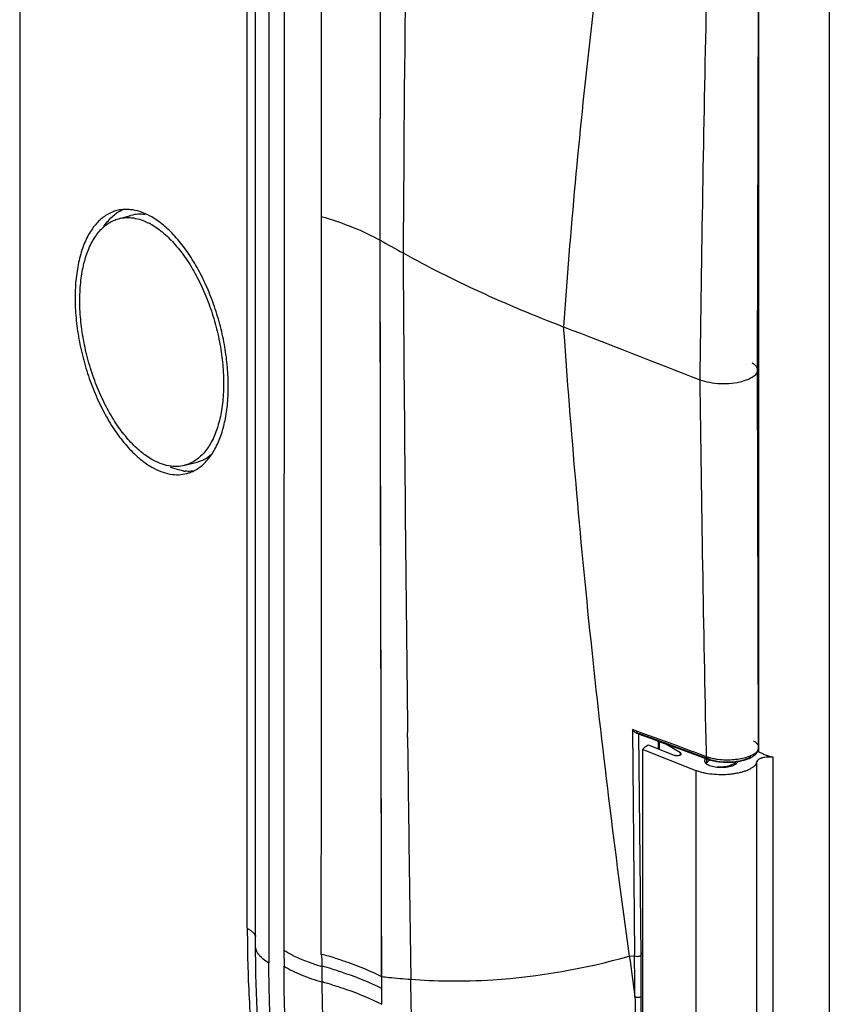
# Model space of a CAD drawing. Header units: millimetres. Extents: x -106 to 325, y 6 to 547.
# Tile 3 of 14: x -106 to -9, y 127 to 245. Entities that reach past the tile are written whole.
import ezdxf

# ---------------------------------------------------------------- set-up
doc = ezdxf.new("R2010")
doc.units = ezdxf.units.MM
doc.header["$LTSCALE"] = 30.734
doc.layers.get('0').update_dxf_attribs({"linetype": 'CONTINUOUS'})

msp = doc.modelspace()

# ---------------------------------------------------------------- linework, layer by layer
at = {"color": 7, "linetype": 'Continuous'}
for p, q in [((-105.95, 441.9), (-105.95, 46.08)), ((-9.27, 364.04), (-9.26, 41.47)), ((-78.77, 136.48), (-78.77, 320.1)), ((-77.78, 134.35), (-77.78, 317.98)), ((-76.19, 315.95), (-76.19, 132.33)), ((-17.69, 157.57), (-17.69, 248.6)), ((-94.14, 221.24), (-92.67, 221.63)), ((-86.24, 191.78), (-84.77, 192.17)), ((-29.68, 157.91), (-29.68, 158.82)), ((-25.18, 155.3), (-31.57, 157.82)), ((-31.57, 157.82), (-31.57, 112.34)), ((-30.91, 158.4), (-27.8, 157.17)), ((-29.59, 158.79), (-29.59, 157.88)), ((-27.03, 157.42), (-29.08, 158.61)), ((-17.82, 157.65), (-17.69, 157.57)), ((-26.94, 157.31), (-27.03, 157.42)), ((-27.03, 157.2), (-27.03, 157.42)), ((-15.96, 111.42), (-15.96, 156.9)), ((-25.18, 109.82), (-25.18, 155.3)), ((-17.91, 111.14), (-17.91, 156.38))]:
    msp.add_line(p, q, dxfattribs=at)
at = {"color": 6, "linetype": 'Continuous'}
for p, q in [((-74.37, 312.99), (-74.4, 133.82)), ((-62.9, 218.67), (-62.76, 293.96)), ((-69.92, 221.53), (-69.86, 292.55)), ((-69.92, 157.06), (-69.92, 221.53)), ((-62.76, 140.45), (-62.9, 218.67)), ((-32.25, 160.03), (-32.78, 160.23)), ((-32.78, 160.23), (-32.52, 133.34)), ((-31.85, 159.88), (-32.25, 160.03)), ((-59.63, 159.32), (-59.64, 159.87)), ((-32.3, 159.79), (-32.08, 159.71)), ((-31.9, 159.71), (-32.08, 159.7)), ((-32.08, 159.7), (-30.62, 159.17)), ((-32.08, 159.7), (-32.08, 159.71)), ((-31.75, 133.21), (-32.03, 159.71)), ((-23.72, 156.72), (-31.9, 159.71)), ((-27.49, 158.02), (-23.8, 156.67)), ((-23.98, 157.63), (-23.97, 156.99)), ((-69.93, 133.34), (-69.92, 157.06)), ((-23.97, 156.99), (-24.13, 157.05)), ((-23.92, 156.67), (-23.92, 156.19)), ((-62.73, 130.71), (-62.76, 140.45)), ((-74.4, 133.82), (-74.38, 131.94)), ((-33.15, 133.16), (-32.51, 133.17)), ((-69.82, 130.06), (-69.83, 131.96)), ((-31.71, 123.89), (-31.72, 128.32))]:
    msp.add_line(p, q, dxfattribs=at)
for points in [[(-62.89, 218.67), (-62.86, 247.95), (-62.8, 277.36)], [(-17.83, 203.14), (-17.8, 217.48), (-17.75, 233.12), (-17.7, 248.15)], [(-62.72, 127.4), (-62.8, 160.14), (-62.85, 189.46), (-62.89, 218.67)], [(-17.7, 158.06), (-17.75, 173.08), (-17.8, 188.74), (-17.83, 203.14)]]:
    msp.add_lwpolyline(points, dxfattribs=at)
for centre, radius, start, end in [((10450.86, 148.21), 10511.25, 179.19847, 179.624215), ((4534.13, 147.56), 4559.18, 178.75105, 179.31571), ((10587.03, 286.98), 10647.42, 180.375745, 180.684014), ((4758.61, 260.51), 4783.7, 180.70076, 181.23233), ((10611.95, 287.27), 10672.35, 180.686932, 180.842308), ((-22.37, 161.39), 4.68, 249.967, 252.7377), ((-22.29, 160.79), 4.38, 249.937, 251.4642), ((-22.17, 162), 5.32, 252.7061, 254.0667), ((-21.3, 163.27), 6.91, 277.9022, 279.6864), ((-21.35, 164.99), 8.37, 277.1098, 277.7772), ((-21.31, 163.77), 7.45, 277.9833, 279.1199), ((-82.13, 87.72), 47.26, 72.9564, 74.9556), ((1998.21, 413.49), 2050.61, 187.8574, 187.99487), ((-1622.42, 119.27), 1589.96, 0.32489, 0.50091), ((-27.97, 127.18), 7.27, 119.9316, 121.3518), ((-1685.71, 119.34), 1654.02, 0.31104, 0.48061), ((-62.95, 156.32), 25.36, 251.8358, 254.1373), ((-82.97, 84.14), 49.59, 73.2327, 74.6319), ((-82.17, 84.44), 47.26, 73.2413, 74.853), ((-54.16, 195), 64.82, 265.4973, 269.4155), ((710.01, 129.49), 742.48, 180.09292, 180.32873)]:
    msp.add_arc(centre, radius, start, end, dxfattribs=at)
at = {"color": 7, "linetype": 'Continuous'}
for centre, radius, start, end in [((-93.27, 217.18), 5.17, 80.7432, 83.722), ((-93.27, 218), 4.36, 102.3711, 110.1945), ((-94.04, 213.86), 7.7, 59.9703, 62.4665), ((-85.62, 199.46), 9.12, 236.62, 239.9383), ((-85.62, 196.27), 5.22, 260.7547, 262.1619), ((-85.64, 196.15), 5.1, 262.162, 263.74), ((-87.11, 195.02), 4.36, 285.0064, 290.1922), ((-28.63, 155.07), 4.03, 130.0839, 132.7889), ((-22.43, 159.05), 3.32, 255.5935, 256.5622), ((-22.17, 160.77), 5.06, 265.788, 274.5426), ((79.84, 136.48), 158.61, 180.0005, 180.7684)]:
    msp.add_arc(centre, radius, start, end, dxfattribs=at)
at = {"color": 6, "linetype": 'Continuous'}
for start_param, end_param in [(2.358129, 3.120729), (4.401992, 6.201092)]:
    msp.add_ellipse((-22.17, 156.3), major_axis=(1.75, 0.12), ratio=0.298854, start_param=start_param, end_param=end_param, dxfattribs=at)
for points, knots in [([(-33.45, 276.2), (-34.28, 270.63), (-35.88, 259.43), (-37.94, 242.54), (-39.68, 225.5), (-40.62, 214.08), (-41.02, 208.34)], [0, 0, 0, 0, 0.247516, 0.496621, 0.74743, 1, 1, 1, 1]), ([(-69.94, 221.52), (-68.65, 221.14), (-66.24, 220.32), (-63.93, 219.25), (-62.89, 218.67)], [0, 0, 0, 0, 0.529539, 1, 1, 1, 1]), ([(-60.17, 217.15), (-57.21, 215.5), (-50.93, 212.35), (-44.43, 209.64), (-41.03, 208.34)], [0, 0, 0, 0, 0.481078, 1, 1, 1, 1]), ([(-41.03, 208.34), (-40.15, 195.83), (-37.97, 170.72), (-34.91, 145.7), (-33.15, 133.16)], [0, 0, 0, 0, 0.497649, 1, 1, 1, 1]), ([(-18.51, 204.03), (-18.33, 203.92), (-18.01, 203.69), (-17.83, 203.31), (-17.83, 203.14)], [0, 0, 0, 0, 0.571386, 1, 1, 1, 1]), ([(-17.83, 203.14), (-17.83, 203.01), (-17.94, 202.71), (-18.33, 202.35), (-18.9, 202.04), (-19.35, 201.89), (-19.6, 201.83)], [0, 0, 0, 0, 0.172456, 0.388558, 0.66506, 1, 1, 1, 1]), ([(-24.73, 202.01), (-24.36, 201.87), (-23.54, 201.66), (-21.82, 201.48), (-20.46, 201.6), (-19.6, 201.83)], [0, 0, 0, 0, 0.227921, 0.487483, 1, 1, 1, 1]), ([(-32.2, 159.82), (-32.21, 159.83), (-32.24, 159.9), (-32.25, 159.97), (-32.25, 160.03)], [0, 0, 0, 0, 0.230943, 1, 1, 1, 1]), ([(-20.22, 156.69), (-19.68, 156.76), (-18.94, 156.93), (-18.13, 157.35), (-17.87, 157.61), (-17.79, 157.75)], [0, 0, 0, 0, 0.597689, 0.825497, 1, 1, 1, 1]), ([(-20.13, 156.41), (-19.82, 156.46), (-19.24, 156.59), (-18.47, 156.91), (-17.88, 157.37), (-17.7, 157.84), (-17.7, 158.07)], [0, 0, 0, 0, 0.301916, 0.561746, 0.786002, 1, 1, 1, 1]), ([(-17.7, 158.07), (-17.7, 158.19), (-17.81, 158.47), (-18.02, 158.66), (-18.15, 158.75)], [0, 0, 0, 0, 0.441441, 1, 1, 1, 1]), ([(-17.79, 157.75), (-17.77, 157.78), (-17.72, 157.87), (-17.7, 157.98), (-17.7, 158.06)], [0, 0, 0, 0, 0.26449, 1, 1, 1, 1]), ([(-23.68, 156.63), (-23.61, 156.61), (-23.29, 156.51), (-22.96, 156.44), (-22.7, 156.4)], [0, 0, 0, 0, 0.236072, 1, 1, 1, 1]), ([(-23.63, 156.88), (-23.57, 156.87), (-23.33, 156.8), (-23.07, 156.75), (-22.88, 156.72)], [0, 0, 0, 0, 0.239154, 1, 1, 1, 1]), ([(-23.62, 156.68), (-23.55, 156.65), (-23.23, 156.55), (-22.9, 156.48), (-22.64, 156.44)], [0, 0, 0, 0, 0.230599, 1, 1, 1, 1]), ([(-22.88, 156.72), (-22.78, 156.7), (-22.36, 156.64), (-21.93, 156.61), (-21.61, 156.61)], [0, 0, 0, 0, 0.242753, 1, 1, 1, 1]), ([(-21.61, 156.61), (-21.28, 156.6), (-20.85, 156.62), (-20.42, 156.66), (-20.31, 156.68)], [0, 0, 0, 0, 0.75413, 1, 1, 1, 1]), ([(-20.14, 156.45), (-19.84, 156.5), (-19.31, 156.63), (-18.8, 156.86), (-18.6, 156.99)], [0, 0, 0, 0, 0.555815, 1, 1, 1, 1]), ([(-22.7, 156.4), (-22.61, 156.39), (-22.2, 156.33), (-21.8, 156.31), (-21.49, 156.31)], [0, 0, 0, 0, 0.244253, 1, 1, 1, 1]), ([(-22.64, 156.44), (-22.55, 156.42), (-22.17, 156.37), (-21.79, 156.35), (-21.5, 156.35)], [0, 0, 0, 0, 0.243057, 1, 1, 1, 1]), ([(-21.5, 156.35), (-21.4, 156.35), (-21.02, 156.35), (-20.63, 156.38), (-20.35, 156.42)], [0, 0, 0, 0, 0.253533, 1, 1, 1, 1]), ([(-21.49, 156.31), (-21.39, 156.31), (-20.98, 156.31), (-20.58, 156.34), (-20.28, 156.39)], [0, 0, 0, 0, 0.253134, 1, 1, 1, 1]), ([(-73.13, 133.12), (-73.24, 133.17), (-73.68, 133.39), (-74.11, 133.63), (-74.42, 133.82)], [0, 0, 0, 0, 0.260636, 1, 1, 1, 1]), ([(-70.86, 132.22), (-71.06, 132.29), (-71.83, 132.55), (-72.58, 132.86), (-73.13, 133.12)], [0, 0, 0, 0, 0.262579, 1, 1, 1, 1]), ([(-69.93, 133.34), (-69.91, 133.22), (-69.88, 132.92), (-69.89, 132.45), (-69.88, 132.1), (-69.88, 131.93)], [0, 0, 0, 0, 0.254269, 0.627877, 1, 1, 1, 1]), ([(-54.82, 130.18), (-53.03, 130.16), (-45.72, 130.37), (-38.46, 131.64), (-33.15, 133.16)], [0, 0, 0, 0, 0.245007, 1, 1, 1, 1]), ([(-32.51, 133.17), (-32.39, 133.12), (-32.12, 133.11), (-31.86, 133.15), (-31.75, 133.21)], [0, 0, 0, 0, 0.522992, 1, 1, 1, 1]), ([(-71.51, 101.26), (-71.98, 103.84), (-73.61, 113.99), (-74.38, 124.28), (-74.38, 131.94)], [0, 0, 0, 0, 0.255204, 1, 1, 1, 1]), ([(-74.38, 131.94), (-73.73, 131.54), (-72.24, 130.82), (-70.67, 130.3), (-69.82, 130.06)], [0, 0, 0, 0, 0.464569, 1, 1, 1, 1]), ([(-68.28, 132.91), (-67.77, 132.75), (-65.87, 132.13), (-64.02, 131.37), (-62.73, 130.7)], [0, 0, 0, 0, 0.26781, 1, 1, 1, 1]), ([(-68.66, 131.62), (-68.12, 131.45), (-66.09, 130.8), (-64.1, 130), (-62.72, 129.29)], [0, 0, 0, 0, 0.26879, 1, 1, 1, 1]), ([(-62.73, 130.7), (-62.44, 130.67), (-61.28, 130.55), (-60.12, 130.45), (-59.25, 130.38)], [0, 0, 0, 0, 0.247431, 1, 1, 1, 1]), ([(-66.74, 99.26), (-67.73, 104.43), (-69.25, 114.66), (-69.81, 124.99), (-69.82, 130.06)], [0, 0, 0, 0, 0.509713, 1, 1, 1, 1]), ([(-68.54, 129.69), (-68, 129.53), (-66.02, 128.89), (-64.07, 128.1), (-62.72, 127.4)], [0, 0, 0, 0, 0.268352, 1, 1, 1, 1]), ([(-56.24, 97.43), (-57.15, 102.95), (-58.56, 113.91), (-59.17, 124.94), (-59.25, 130.38)], [0, 0, 0, 0, 0.507003, 1, 1, 1, 1]), ([(-32.47, 128.29), (-32.35, 128.23), (-32.09, 128.21), (-31.82, 128.25), (-31.72, 128.32)], [0, 0, 0, 0, 0.524531, 1, 1, 1, 1])]:
    msp.add_open_spline(points, degree=3, knots=knots, dxfattribs=at)
at = {"color": 7, "linetype": 'Continuous'}
for points, knots in [([(-94.5, 221.82), (-94.43, 221.87), (-94.17, 222.06), (-93.89, 222.22), (-93.68, 222.32)], [0, 0, 0, 0, 0.254349, 1, 1, 1, 1]), ([(-92.71, 222.32), (-92.96, 222.35), (-93.46, 222.37), (-93.96, 222.3), (-94.2, 222.25)], [0, 0, 0, 0, 0.506435, 1, 1, 1, 1]), ([(-94.77, 222.08), (-94.98, 222.01), (-95.4, 221.81), (-95.99, 221.43), (-96.55, 220.94), (-97.06, 220.37), (-97.52, 219.71), (-97.94, 218.96), (-98.3, 218.13), (-98.73, 216.9), (-99.03, 215.56), (-99.23, 214.14), (-99.35, 212.6), (-99.35, 210.58), (-99.11, 208.1), (-98.65, 205.57), (-97.98, 203.07), (-97.11, 200.65), (-96.07, 198.38), (-94.88, 196.32), (-93.57, 194.51), (-92.38, 193.23), (-91.39, 192.38), (-90.89, 192.01), (-90.64, 191.85)], [0, 0, 0, 0, 0.019816, 0.040161, 0.061323, 0.083542, 0.106999, 0.131817, 0.158072, 0.185795, 0.245518, 0.27744, 0.310603, 0.38015, 0.45308, 0.528107, 0.603839, 0.678858, 0.751776, 0.821306, 0.886325, 0.946043, 0.973767, 1, 1, 1, 1]), ([(-90.19, 192.49), (-90.43, 192.63), (-90.92, 192.95), (-91.89, 193.71), (-92.81, 194.64), (-93.68, 195.7), (-94.54, 196.9), (-95.55, 198.57), (-96.58, 200.75), (-97.44, 203.09), (-98.11, 205.52), (-98.56, 207.98), (-98.79, 210.4), (-98.78, 212.36), (-98.65, 213.85), (-98.5, 214.9), (-98.29, 215.89), (-97.94, 217.09), (-97.48, 218.19), (-96.9, 219.15), (-96.43, 219.76), (-95.92, 220.28), (-95.36, 220.7), (-94.77, 221.03), (-94.35, 221.18), (-94.14, 221.24)], [0, 0, 0, 0, 0.025603, 0.052775, 0.111668, 0.143311, 0.176294, 0.245807, 0.31907, 0.394706, 0.471215, 0.547053, 0.620705, 0.690772, 0.724095, 0.756097, 0.786677, 0.815768, 0.869305, 0.893851, 0.917016, 0.938956, 0.9599, 0.980137, 1, 1, 1, 1]), ([(-95.89, 220.32), (-95.84, 220.39), (-95.64, 220.69), (-95.41, 220.96), (-95.23, 221.15)], [0, 0, 0, 0, 0.257093, 1, 1, 1, 1]), ([(-95.23, 221.15), (-95.17, 221.22), (-94.94, 221.45), (-94.7, 221.67), (-94.5, 221.82)], [0, 0, 0, 0, 0.256093, 1, 1, 1, 1]), ([(-94.14, 221.24), (-93.85, 221.31), (-93.26, 221.41), (-92.34, 221.35), (-91.4, 221.12), (-90.79, 220.85), (-90.48, 220.69)], [0, 0, 0, 0, 0.23247, 0.472604, 0.727007, 1, 1, 1, 1]), ([(-90.95, 221.73), (-91.24, 221.77), (-91.82, 221.8), (-92.39, 221.71), (-92.67, 221.63)], [0, 0, 0, 0, 0.507667, 1, 1, 1, 1]), ([(-90.19, 221.45), (-90.55, 221.66), (-91.28, 222.01), (-92.06, 222.23), (-92.44, 222.29)], [0, 0, 0, 0, 0.520135, 1, 1, 1, 1]), ([(-84.41, 191.59), (-84.22, 191.73), (-83.86, 192.04), (-83.37, 192.58), (-82.92, 193.21), (-82.37, 194.17), (-81.8, 195.56), (-81.33, 197.44), (-81.06, 199.53), (-81.01, 201.78), (-81.17, 204.14), (-81.54, 206.55), (-82.11, 208.97), (-82.86, 211.32), (-83.79, 213.57), (-84.86, 215.65), (-85.87, 217.23), (-86.74, 218.37), (-87.6, 219.38), (-88.71, 220.46), (-89.69, 221.16), (-90.19, 221.45)], [0, 0, 0, 0, 0.020728, 0.042438, 0.065296, 0.089418, 0.141676, 0.199401, 0.262249, 0.329514, 0.400257, 0.473355, 0.547584, 0.621665, 0.694336, 0.764387, 0.830721, 0.862218, 0.892481, 0.949019, 1, 1, 1, 1]), ([(-90.19, 220.53), (-89.94, 220.39), (-89.45, 220.07), (-88.48, 219.3), (-87.56, 218.38), (-86.7, 217.32), (-85.83, 216.12), (-84.83, 214.45), (-83.79, 212.27), (-82.93, 209.93), (-82.26, 207.5), (-81.81, 205.04), (-81.59, 202.62), (-81.59, 200.66), (-81.72, 199.17), (-81.88, 198.12), (-82.09, 197.13), (-82.44, 195.92), (-82.89, 194.82), (-83.47, 193.87), (-83.94, 193.25), (-84.46, 192.73), (-85.01, 192.31), (-85.61, 191.98), (-86.03, 191.83), (-86.24, 191.78)], [0, 0, 0, 0, 0.025603, 0.052775, 0.111668, 0.143311, 0.176294, 0.245807, 0.31907, 0.394706, 0.471215, 0.547053, 0.620705, 0.690772, 0.724095, 0.756097, 0.786677, 0.815768, 0.869305, 0.893851, 0.917016, 0.938956, 0.9599, 0.980137, 1, 1, 1, 1]), ([(-84.77, 192.17), (-84.62, 192.21), (-84.31, 192.31), (-83.71, 192.59), (-83.3, 192.88), (-83.05, 193.1)], [0, 0, 0, 0, 0.244192, 0.490869, 1, 1, 1, 1]), ([(-86.24, 191.78), (-86.54, 191.7), (-87.19, 191.6), (-88.18, 191.68), (-89.2, 191.98), (-89.86, 192.3), (-90.19, 192.49)], [0, 0, 0, 0, 0.23024, 0.469251, 0.724333, 1, 1, 1, 1]), ([(-90.19, 191.57), (-89.84, 191.37), (-89.14, 191.03), (-88.05, 190.71), (-86.99, 190.62), (-86.31, 190.72), (-85.98, 190.81)], [0, 0, 0, 0, 0.275681, 0.53077, 0.769772, 1, 1, 1, 1]), ([(-86.46, 191.12), (-86.58, 191.14), (-87.09, 191.24), (-87.58, 191.41), (-87.93, 191.56)], [0, 0, 0, 0, 0.240984, 1, 1, 1, 1]), ([(-85.24, 191.07), (-85.32, 191.07), (-85.64, 191.05), (-85.96, 191.06), (-86.2, 191.08)], [0, 0, 0, 0, 0.246544, 1, 1, 1, 1]), ([(-85.6, 190.93), (-85.39, 191.01), (-84.98, 191.2), (-84.59, 191.45), (-84.41, 191.59)], [0, 0, 0, 0, 0.493508, 1, 1, 1, 1]), ([(-31.57, 157.82), (-31.56, 157.84), (-31.49, 157.91), (-31.42, 157.98), (-31.37, 158.03)], [0, 0, 0, 0, 0.244413, 1, 1, 1, 1]), ([(-31.23, 158.15), (-31.2, 158.17), (-31.1, 158.26), (-30.99, 158.34), (-30.91, 158.4)], [0, 0, 0, 0, 0.243222, 1, 1, 1, 1]), ([(-27.8, 157.17), (-27.76, 157.16), (-27.68, 157.13), (-27.54, 157.11), (-27.4, 157.11), (-27.26, 157.13), (-27.15, 157.15), (-27.08, 157.18), (-27.03, 157.2), (-26.99, 157.22), (-26.97, 157.25), (-26.95, 157.28), (-26.94, 157.3), (-26.94, 157.31)], [0, 0, 0, 0, 0.131155, 0.281225, 0.438528, 0.591758, 0.730243, 0.791309, 0.845725, 0.893021, 0.933557, 0.968465, 1, 1, 1, 1]), ([(-24.13, 156.64), (-24.14, 156.62), (-24.16, 156.57), (-24.17, 156.51), (-24.17, 156.49)], [0, 0, 0, 0, 0.511906, 1, 1, 1, 1]), ([(-24.17, 156.49), (-24.17, 156.46), (-24.16, 156.4), (-24.14, 156.35), (-24.12, 156.32)], [0, 0, 0, 0, 0.48592, 1, 1, 1, 1]), ([(-24.05, 156.76), (-24.05, 156.75), (-24.09, 156.71), (-24.11, 156.67), (-24.13, 156.64)], [0, 0, 0, 0, 0.265173, 1, 1, 1, 1]), ([(-15.96, 156.9), (-16.07, 156.92), (-16.3, 156.93), (-16.63, 156.93), (-16.96, 156.9), (-17.21, 156.84), (-17.39, 156.79), (-17.52, 156.74), (-17.63, 156.69), (-17.78, 156.6), (-17.9, 156.48), (-17.91, 156.38)], [0, 0, 0, 0, 0.156427, 0.316153, 0.471175, 0.615104, 0.681171, 0.742557, 0.798846, 0.849733, 1, 1, 1, 1]), ([(-17.69, 157.57), (-17.57, 157.5), (-17.31, 157.37), (-16.74, 157.13), (-16.28, 156.99), (-15.96, 156.9)], [0, 0, 0, 0, 0.224138, 0.466304, 1, 1, 1, 1]), ([(-24.26, 155.03), (-24.42, 155.06), (-24.73, 155.14), (-25.04, 155.25), (-25.18, 155.3)], [0, 0, 0, 0, 0.520811, 1, 1, 1, 1]), ([(-17.91, 156.38), (-17.93, 156.31), (-17.98, 156.16), (-18.12, 155.95), (-18.32, 155.75), (-18.59, 155.57), (-18.91, 155.4), (-19.28, 155.25), (-19.69, 155.12), (-20.15, 155.01), (-20.63, 154.92), (-21.32, 154.83), (-22.2, 154.79), (-23.25, 154.85), (-23.93, 154.95), (-24.26, 155.03)], [0, 0, 0, 0, 0.032019, 0.067707, 0.108435, 0.154916, 0.207324, 0.265515, 0.329019, 0.397174, 0.46921, 0.54421, 0.699147, 0.853761, 1, 1, 1, 1]), ([(-24.12, 156.32), (-24.11, 156.31), (-24.07, 156.25), (-24.02, 156.19), (-23.98, 156.15)], [0, 0, 0, 0, 0.228828, 1, 1, 1, 1]), ([(-23.98, 156.15), (-23.96, 156.14), (-23.91, 156.1), (-23.86, 156.07), (-23.82, 156.04)], [0, 0, 0, 0, 0.235746, 1, 1, 1, 1]), ([(-23.82, 156.04), (-23.74, 156), (-23.55, 155.91), (-23.36, 155.86), (-23.26, 155.83)], [0, 0, 0, 0, 0.463729, 1, 1, 1, 1]), ([(-23.2, 155.82), (-23.1, 155.79), (-22.88, 155.75), (-22.65, 155.72), (-22.54, 155.71)], [0, 0, 0, 0, 0.485981, 1, 1, 1, 1]), ([(-21.76, 155.72), (-21.67, 155.72), (-21.48, 155.75), (-21.21, 155.79), (-20.96, 155.86), (-20.73, 155.93), (-20.54, 156.02), (-20.38, 156.12), (-20.27, 156.23), (-20.21, 156.31), (-20.19, 156.36)], [0, 0, 0, 0, 0.165366, 0.323385, 0.471197, 0.60641, 0.727273, 0.832644, 0.922863, 1, 1, 1, 1]), ([(-20.19, 156.36), (-20.19, 156.36), (-20.19, 156.38), (-20.18, 156.39), (-20.18, 156.41)], [0, 0, 0, 0, 0.25422, 1, 1, 1, 1]), ([(-78.77, 136.48), (-78.65, 136.41), (-78.42, 136.26), (-78.13, 136.02), (-77.9, 135.76), (-77.79, 135.57), (-77.75, 135.48)], [0, 0, 0, 0, 0.289712, 0.552746, 0.788698, 1, 1, 1, 1]), ([(-78.76, 134.35), (-78.72, 131.58), (-78.5, 125.96), (-77.76, 117.48), (-76.61, 108.89), (-75.59, 103.15), (-75.01, 100.28)], [0, 0, 0, 0, 0.242721, 0.491173, 0.744045, 1, 1, 1, 1]), ([(-74.19, 99.83), (-74.78, 102.73), (-75.81, 108.54), (-76.94, 117.25), (-77.62, 125.84), (-77.78, 131.54), (-77.78, 134.35)], [0, 0, 0, 0, 0.255962, 0.508787, 0.757198, 1, 1, 1, 1]), ([(-76.19, 132.32), (-76.43, 132.46), (-76.85, 132.75), (-77.3, 133.18), (-77.55, 133.54), (-77.68, 133.81), (-77.76, 134.08), (-77.78, 134.26), (-77.78, 134.35)], [0, 0, 0, 0, 0.307167, 0.570158, 0.687028, 0.796077, 0.899516, 1, 1, 1, 1]), ([(-72.88, 100.05), (-73.42, 102.78), (-74.38, 108.22), (-75.42, 116.36), (-76.04, 124.39), (-76.19, 129.7), (-76.19, 132.33)], [0, 0, 0, 0, 0.256641, 0.50978, 0.758013, 1, 1, 1, 1])]:
    msp.add_open_spline(points, degree=3, knots=knots, dxfattribs=at)
at = {"color": 6, "linetype": 'Continuous'}
for points in [[(-62.89, 218.67), (-61.98, 218.16), (-61.08, 217.66), (-60.17, 217.15)], [(-41.02, 208.34), (-35.59, 206.23), (-30.16, 204.12), (-24.73, 202.01)], [(-32.6, 160), (-32.67, 160.07), (-32.73, 160.15), (-32.78, 160.23)], [(-32.3, 159.79), (-32.42, 159.83), (-32.52, 159.91), (-32.6, 160)], [(-32.2, 159.76), (-32.24, 159.77), (-32.27, 159.78), (-32.3, 159.79)], [(-32.16, 159.76), (-32.18, 159.78), (-32.19, 159.8), (-32.2, 159.82)], [(-32.08, 159.71), (-32.11, 159.72), (-32.14, 159.74), (-32.16, 159.76)], [(-27.4, 158.25), (-28.89, 158.79), (-30.37, 159.34), (-31.85, 159.88)], [(-30.62, 159.17), (-29.58, 158.79), (-28.53, 158.4), (-27.49, 158.02)], [(-18.15, 158.75), (-18.21, 158.79), (-18.26, 158.82), (-18.32, 158.86)], [(-24.13, 157.05), (-25.22, 157.45), (-26.31, 157.85), (-27.4, 158.25)], [(-23.96, 156.91), (-23.97, 156.94), (-23.97, 156.97), (-23.97, 156.99)], [(-23.91, 156.77), (-23.94, 156.82), (-23.95, 156.86), (-23.96, 156.91)], [(-23.8, 156.67), (-23.84, 156.69), (-23.89, 156.73), (-23.91, 156.77)], [(-23.73, 156.66), (-23.76, 156.66), (-23.78, 156.66), (-23.79, 156.67)], [(-23.62, 156.68), (-23.66, 156.66), (-23.7, 156.66), (-23.73, 156.66)], [(-32.51, 133.17), (-32.52, 133.23), (-32.51, 133.28), (-32.52, 133.34)]]:
    msp.add_open_spline(points, degree=3, dxfattribs=at)

doc.saveas('drawing.dxf')
